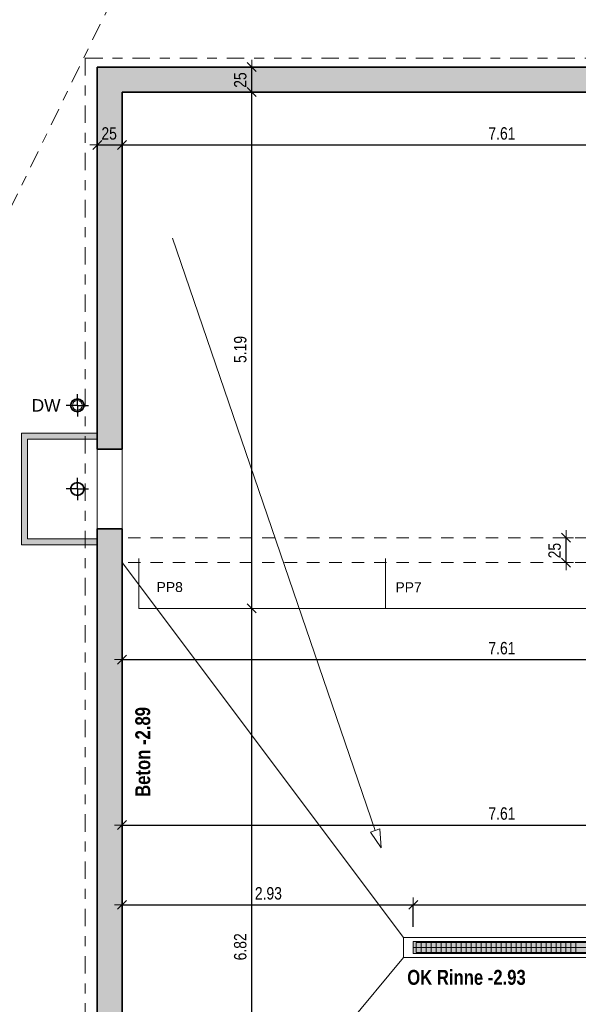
# Model space of a CAD drawing. Header units: metres. Extents: x -75 to 65, y -68 to 92.
# Tile 7 of 32: x 1 to 7, y 2 to 12. Entities that reach past the tile are written whole.
import ezdxf

# ---------------------------------------------------------------- set-up
doc = ezdxf.new("R2010")
doc.units = ezdxf.units.M
doc.header["$PDMODE"] = 65
for name, pattern in [('AUSGEZOGEN', [0]), ('STRICHLINIE_S4', [0.275, 0.175, -0.05, 0, -0.05]), ('VERDECKT2_S2', [0.165, 0.125, -0.04])]:
    doc.linetypes.add(name, pattern=pattern)
for name, color, linetype in [('XR$1$010 Aussenwände', 7, 'AUSGEZOGEN'), ('XR$1$010 Aussenwände Bauteilschraffuren', 7, 'AUSGEZOGEN'), ('XR$1$010 Fenster', 7, 'AUSGEZOGEN'), ('XR$1$015 Innenwände', 7, 'AUSGEZOGEN'), ('XR$1$035 Decken', 7, 'AUSGEZOGEN'), ('XR$1$060 Möbel Einbau', 7, 'AUSGEZOGEN'), ('XR$1$065 Möbel Einrichtung', 7, 'AUSGEZOGEN'), ('XR$1$065 Möbel Einrichtung Bauteilschraffuren', 7, 'AUSGEZOGEN'), ('XR$1$080 Raumdefinitionen Kontur', 7, 'AUSGEZOGEN'), ('XR$1$Betonwände 1_50', 7, 'AUSGEZOGEN'), ('XR$2$160 Beschriftungen 50', 7, 'AUSGEZOGEN')]:
    doc.layers.add(name, color=color, linetype=linetype)
doc.layers.add('XR$1$STANDARD_1', color=7, linetype='AUSGEZOGEN', lineweight=25)
doc.layers.add('XR$2$STANDARD_1', color=7, linetype='AUSGEZOGEN', lineweight=25)
doc.styles.add('ARIAL', font='ARIAL.TTF')
doc.dimstyles.new('DIMSTYLE_3', dxfattribs={"dimtxt": 0.125, "dimasz": 0.15, "dimexe": 0, "dimexo": 0, "dimgap": 0.0625, "dimtad": 2, "dimrnd": 0.005, "dimzin": 4, "dimdsep": 46, "dimtxsty": 'ARIAL', "dimblk1": 'ALL_ML_STRICH', "dimblk2": 'ALL_ML_STRICH', "dimsah": 1, "dimcen": 0, "dimclrd": 7, "dimclre": 7, "dimclrt": 7, "dimadec": 0, "dimazin": 0, "dimtfac": 1, "dimtdec": 0, "dimtix": 1, "dimtmove": 2, "dimatfit": 3, "dimfxl": 0, "dimtzin": 0, "dimlwd": 0, "dimlwe": 18, "dimarcsym": 0})
doc.dimstyles.new('DIMSTYLE_7', dxfattribs={"dimtxt": 0.125, "dimasz": 0.15, "dimexe": 0, "dimexo": 0, "dimgap": 0.0625, "dimtad": 2, "dimdec": 1, "dimlfac": 100, "dimrnd": 0.5, "dimzin": 4, "dimdsep": 46, "dimtxsty": 'ARIAL', "dimblk1": 'ALL_ML_STRICH', "dimblk2": 'ALL_ML_STRICH', "dimsah": 1, "dimcen": 0, "dimclrd": 7, "dimclre": 7, "dimclrt": 7, "dimadec": 0, "dimazin": 0, "dimtfac": 1, "dimtdec": 0, "dimtix": 1, "dimtmove": 2, "dimatfit": 3, "dimfxl": 0, "dimtvp": 1.2, "dimtzin": 0, "dimlwd": 0, "dimlwe": 18, "dimarcsym": 0})
pattern_1 = [(0, (0.1125, 0.1125), (0.05625, 0.05625), [0.05625, -0.05625]), (90, (0.1125, 0.1125), (-0.05625, 0.05625), [0.05625, -0.05625])]

# ---------------------------------------------------------------- blocks, each defined once
blk = doc.blocks.new('COMPLEXOBJECT_0')
at = {"layer": 'XR$1$010 Aussenwände', "color": 7, "linetype": 'AUSGEZOGEN', "lineweight": 35, "transparency": 33554687}
for start, end in [(90, 270), (270, 90)]:
    blk.add_arc((1.9918, 6.4135), 0.00005, start, end, dxfattribs=at)
blk = doc.blocks.new('COMPLEXOBJECT_1')
at = {"layer": 'XR$1$010 Aussenwände', "color": 7, "linetype": 'AUSGEZOGEN', "lineweight": 35, "transparency": 33554687}
for start, end in [(90, 270), (270, 90)]:
    blk.add_arc((1.9918, 7.2135), 0.00005, start, end, dxfattribs=at)
blk = doc.blocks.new('COMPLEXOBJECT_2')
at = {"layer": 'XR$1$010 Fenster', "color": 7, "linetype": 'AUSGEZOGEN', "lineweight": 13, "transparency": 33554687}
for start, end in [(90, 270), (270, 90)]:
    blk.add_arc((1.9918, 7.2135), 0.00005, start, end, dxfattribs=at)
blk = doc.blocks.new('COMPLEXOBJECT_3')
at = {"layer": 'XR$1$010 Fenster', "color": 7, "linetype": 'AUSGEZOGEN', "lineweight": 13, "transparency": 33554687}
for start, end in [(90, 270), (270, 90)]:
    blk.add_arc((1.9918, 6.4135), 0.00005, start, end, dxfattribs=at)
blk = doc.blocks.new('COMPLEXOBJECT_12')
at = {"layer": 'XR$1$065 Möbel Einrichtung', "color": 7, "linetype": 'AUSGEZOGEN', "lineweight": 13, "transparency": 33554687}
for start, end in [(90, 270), (270, 90)]:
    blk.add_arc((1.7922, 7.6539), 0.05, start, end, dxfattribs=at)
blk = doc.blocks.new('ALL_ML_STRICH')
at = {"color": 0, "linetype": 'ByBlock', "lineweight": -2}
for p, q in [((-1, 0), (0.5, 0)), ((-0.3, -0.3), (0.3, 0.3)), ((0, -0.5), (0, 0.5))]:
    blk.add_line(p, q, dxfattribs=at)
blk = doc.blocks.new('*D70')
at = {"layer": 'DEFPOINTS', "color": 7, "linetype": 'AUSGEZOGEN', "lineweight": 18, "transparency": 33554687}
for p in [(3.5459, 5.6135), (3.5109, -1.2065), (3.5459, -1.2065)]:
    blk.add_point(p, dxfattribs=at)
at = {"layer": 'XR$2$STANDARD_1', "color": 7, "linetype": 'AUSGEZOGEN', "lineweight": -2, "transparency": 33554687}
for p, q in [((3.5459, 5.6135), (3.5459, 5.6135)), ((3.5459, -1.2065), (3.5459, 5.6135)), ((3.0159, -1.2065), (3.5459, -1.2065))]:
    blk.add_line(p, q, dxfattribs=at)
at = {"layer": 'XR$2$STANDARD_1', "color": 7, "linetype": 'AUSGEZOGEN', "lineweight": 18, "transparency": 33554687, "xscale": 0.15, "yscale": 0.15, "zscale": 0.15}
for p, rotation in [((3.5459, 5.6135), 90), ((3.5459, -1.2065), 270)]:
    blk.add_blockref('ALL_ML_STRICH', p, dxfattribs=dict(at, rotation=rotation))
at = {"layer": 'XR$2$STANDARD_1', "color": 7, "linetype": 'AUSGEZOGEN', "lineweight": 18, "transparency": 33554687, "insert": (3.4313, 2.2112), "char_height": 0.125, "width": 0.4, "attachment_point": 5, "rotation": 90, "style": 'ARIAL'}
blk.add_mtext('\\W0.80;\\A1;{\\A1;{6.82\\H0.082500;\\S^ ;}}', dxfattribs=at)
blk = doc.blocks.new('*D71')
at = {"layer": 'DEFPOINTS', "color": 7, "linetype": 'AUSGEZOGEN', "lineweight": 18, "transparency": 33554687}
for p in [(3.5809, 10.8035), (3.5459, 5.6135), (3.5459, 5.6135)]:
    blk.add_point(p, dxfattribs=at)
at = {"layer": 'XR$2$STANDARD_1', "color": 7, "linetype": 'AUSGEZOGEN', "lineweight": -2, "transparency": 33554687}
for p, q in [((3.5459, 10.8035), (3.5459, 10.8035)), ((3.5459, 5.6135), (3.5459, 10.8035)), ((3.5459, 5.6135), (3.5459, 5.6135))]:
    blk.add_line(p, q, dxfattribs=at)
at = {"layer": 'XR$2$STANDARD_1', "color": 7, "linetype": 'AUSGEZOGEN', "lineweight": 18, "transparency": 33554687, "xscale": 0.15, "yscale": 0.15, "zscale": 0.15}
for p, rotation in [((3.5459, 10.8035), 90), ((3.5459, 5.6135), 270)]:
    blk.add_blockref('ALL_ML_STRICH', p, dxfattribs=dict(at, rotation=rotation))
at = {"layer": 'XR$2$STANDARD_1', "color": 7, "linetype": 'AUSGEZOGEN', "lineweight": 18, "transparency": 33554687, "insert": (3.4313, 8.2156), "char_height": 0.125, "width": 0.4, "attachment_point": 5, "rotation": 90, "style": 'ARIAL'}
blk.add_mtext('\\W0.80;\\A1;{\\A1;{5.19\\H0.082500;\\S^ ;}}', dxfattribs=at)
blk = doc.blocks.new('*D72')
at = {"layer": 'DEFPOINTS', "color": 7, "linetype": 'AUSGEZOGEN', "lineweight": 18, "transparency": 33554687}
for p in [(3.5459, 11.0535), (3.5459, 10.8035), (3.5809, 10.8035)]:
    blk.add_point(p, dxfattribs=at)
at = {"layer": 'XR$2$STANDARD_1', "color": 7, "linetype": 'AUSGEZOGEN', "lineweight": -2, "transparency": 33554687}
for p, q in [((3.5459, 11.0535), (3.5459, 11.0535)), ((3.5459, 10.8035), (3.5459, 11.0535)), ((3.5459, 10.8035), (3.5459, 10.8035))]:
    blk.add_line(p, q, dxfattribs=at)
at = {"layer": 'XR$2$STANDARD_1', "color": 7, "linetype": 'AUSGEZOGEN', "lineweight": 18, "transparency": 33554687, "xscale": 0.15, "yscale": 0.15, "zscale": 0.15}
for p, rotation in [((3.5459, 11.0535), 90), ((3.5459, 10.8035), 270)]:
    blk.add_blockref('ALL_ML_STRICH', p, dxfattribs=dict(at, rotation=rotation))
at = {"layer": 'XR$2$STANDARD_1', "color": 7, "linetype": 'AUSGEZOGEN', "lineweight": 18, "transparency": 33554687, "insert": (3.4313, 10.9236), "char_height": 0.125, "width": 0.4, "attachment_point": 5, "rotation": 90, "style": 'ARIAL'}
blk.add_mtext('\\W0.80;\\A1;{\\A1;{25\\H0.082500;\\S^ ;}}', dxfattribs=at)
blk = doc.blocks.new('*D105')
at = {"layer": 'DEFPOINTS', "color": 7, "linetype": 'AUSGEZOGEN', "lineweight": 18, "transparency": 33554687}
for p in [(1.9918, 10.6189), (2.2418, 10.6694), (1.9918, 10.2717)]:
    blk.add_point(p, dxfattribs=at)
at = {"layer": 'XR$2$STANDARD_1', "color": 7, "linetype": 'AUSGEZOGEN', "lineweight": -2, "transparency": 33554687}
for p, q in [((1.9918, 10.2717), (1.9918, 10.2717)), ((1.9918, 10.2717), (2.2418, 10.2717)), ((2.2418, 10.2717), (2.2418, 10.2717))]:
    blk.add_line(p, q, dxfattribs=at)
at = {"layer": 'XR$2$STANDARD_1', "color": 7, "linetype": 'AUSGEZOGEN', "lineweight": 18, "transparency": 33554687, "xscale": 0.15, "yscale": 0.15, "zscale": 0.15, "rotation": 180}
blk.add_blockref('ALL_ML_STRICH', (1.9918, 10.2717), dxfattribs=at)
at = {"layer": 'XR$2$STANDARD_1', "color": 7, "linetype": 'AUSGEZOGEN', "lineweight": 18, "transparency": 33554687, "xscale": 0.15, "yscale": 0.15, "zscale": 0.15}
blk.add_blockref('ALL_ML_STRICH', (2.2418, 10.2717), dxfattribs=at)
at = {"layer": 'XR$2$STANDARD_1', "color": 7, "linetype": 'AUSGEZOGEN', "lineweight": 18, "transparency": 33554687, "insert": (2.1119, 10.3863), "char_height": 0.125, "width": 0.4, "attachment_point": 5, "style": 'ARIAL'}
blk.add_mtext('\\W0.80;\\A1;{\\A1;{25\\H0.082500;\\S^ ;}}', dxfattribs=at)
blk = doc.blocks.new('*D106')
at = {"layer": 'DEFPOINTS', "color": 7, "linetype": 'AUSGEZOGEN', "lineweight": 18, "transparency": 33554687}
for p in [(2.2418, 10.6694), (2.2418, 10.2717), (9.8518, 10.2238)]:
    blk.add_point(p, dxfattribs=at)
at = {"layer": 'XR$2$STANDARD_1', "color": 7, "linetype": 'AUSGEZOGEN', "lineweight": -2, "transparency": 33554687}
for p, q in [((2.2418, 10.2717), (2.2418, 10.2717)), ((2.2418, 10.2717), (9.8518, 10.2717)), ((9.8518, 10.2717), (9.8518, 10.2717))]:
    blk.add_line(p, q, dxfattribs=at)
at = {"layer": 'XR$2$STANDARD_1', "color": 7, "linetype": 'AUSGEZOGEN', "lineweight": 18, "transparency": 33554687, "xscale": 0.15, "yscale": 0.15, "zscale": 0.15, "rotation": 180}
blk.add_blockref('ALL_ML_STRICH', (2.2418, 10.2717), dxfattribs=at)
at = {"layer": 'XR$2$STANDARD_1', "color": 7, "linetype": 'AUSGEZOGEN', "lineweight": 18, "transparency": 33554687, "xscale": 0.15, "yscale": 0.15, "zscale": 0.15}
blk.add_blockref('ALL_ML_STRICH', (9.8518, 10.2717), dxfattribs=at)
at = {"layer": 'XR$2$STANDARD_1', "color": 7, "linetype": 'AUSGEZOGEN', "lineweight": 18, "transparency": 33554687, "insert": (6.0636, 10.3863), "char_height": 0.125, "width": 0.4, "attachment_point": 5, "style": 'ARIAL'}
blk.add_mtext('\\W0.80;\\A1;{\\A1;{7.61\\H0.082500;\\S^ ;}}', dxfattribs=at)
blk = doc.blocks.new('*D119')
at = {"layer": 'DEFPOINTS', "color": 7, "linetype": 'AUSGEZOGEN', "lineweight": 18, "transparency": 33554687}
for p in [(9.8518, 4.0962), (2.2418, 3.4356), (2.2418, 3.4356)]:
    blk.add_point(p, dxfattribs=at)
at = {"layer": 'XR$2$STANDARD_1', "color": 7, "linetype": 'AUSGEZOGEN', "lineweight": -2, "transparency": 33554687}
for p, q in [((9.8518, 5.2735), (9.8518, 3.4356)), ((2.2418, 3.4356), (2.2418, 3.4356)), ((2.2418, 3.4356), (9.8518, 3.4356))]:
    blk.add_line(p, q, dxfattribs=at)
at = {"layer": 'XR$2$STANDARD_1', "color": 7, "linetype": 'AUSGEZOGEN', "lineweight": 18, "transparency": 33554687, "xscale": 0.15, "yscale": 0.15, "zscale": 0.15, "rotation": 180}
blk.add_blockref('ALL_ML_STRICH', (2.2418, 3.4356), dxfattribs=at)
at = {"layer": 'XR$2$STANDARD_1', "color": 7, "linetype": 'AUSGEZOGEN', "lineweight": 18, "transparency": 33554687, "xscale": 0.15, "yscale": 0.15, "zscale": 0.15}
blk.add_blockref('ALL_ML_STRICH', (9.8518, 3.4356), dxfattribs=at)
at = {"layer": 'XR$2$STANDARD_1', "color": 7, "linetype": 'AUSGEZOGEN', "lineweight": 18, "transparency": 33554687, "insert": (6.0636, 3.5502), "char_height": 0.125, "width": 0.4, "attachment_point": 5, "style": 'ARIAL'}
blk.add_mtext('\\W0.80;\\A1;{\\A1;{7.61\\H0.082500;\\S^ ;}}', dxfattribs=at)
blk = doc.blocks.new('*D124')
at = {"layer": 'DEFPOINTS', "color": 7, "linetype": 'AUSGEZOGEN', "lineweight": 18, "transparency": 33554687}
for p in [(5.1718, 2.8488), (2.2418, 2.7159), (2.2418, 2.6334)]:
    blk.add_point(p, dxfattribs=at)
at = {"layer": 'XR$2$STANDARD_1', "color": 7, "linetype": 'AUSGEZOGEN', "lineweight": -2, "transparency": 33554687}
for p, q in [((2.2418, 2.6334), (2.2418, 2.6334)), ((2.2418, 2.6334), (5.1718, 2.6334)), ((5.1718, 2.4134), (5.1718, 2.6334))]:
    blk.add_line(p, q, dxfattribs=at)
at = {"layer": 'XR$2$STANDARD_1', "color": 7, "linetype": 'AUSGEZOGEN', "lineweight": 18, "transparency": 33554687, "xscale": 0.15, "yscale": 0.15, "zscale": 0.15, "rotation": 180}
blk.add_blockref('ALL_ML_STRICH', (2.2418, 2.6334), dxfattribs=at)
at = {"layer": 'XR$2$STANDARD_1', "color": 7, "linetype": 'AUSGEZOGEN', "lineweight": 18, "transparency": 33554687, "xscale": 0.15, "yscale": 0.15, "zscale": 0.15}
blk.add_blockref('ALL_ML_STRICH', (5.1718, 2.6334), dxfattribs=at)
at = {"layer": 'XR$2$STANDARD_1', "color": 7, "linetype": 'AUSGEZOGEN', "lineweight": 18, "transparency": 33554687, "insert": (3.714, 2.7481), "char_height": 0.125, "width": 0.4, "attachment_point": 5, "style": 'ARIAL'}
blk.add_mtext('\\W0.80;\\A1;{\\A1;{2.93\\H0.082500;\\S^ ;}}', dxfattribs=at)
blk = doc.blocks.new('*D125')
at = {"layer": 'DEFPOINTS', "color": 7, "linetype": 'AUSGEZOGEN', "lineweight": 18, "transparency": 33554687}
for p in [(5.1718, 2.8488), (15.1718, 2.8488), (5.1718, 2.6334)]:
    blk.add_point(p, dxfattribs=at)
at = {"layer": 'XR$2$STANDARD_1', "color": 7, "linetype": 'AUSGEZOGEN', "lineweight": -2, "transparency": 33554687}
for p, q in [((5.1718, 2.4134), (5.1718, 2.6334)), ((5.1718, 2.6334), (15.1718, 2.6334)), ((15.1718, 2.4134), (15.1718, 2.6334))]:
    blk.add_line(p, q, dxfattribs=at)
at = {"layer": 'XR$2$STANDARD_1', "color": 7, "linetype": 'AUSGEZOGEN', "lineweight": 18, "transparency": 33554687, "xscale": 0.15, "yscale": 0.15, "zscale": 0.15, "rotation": 180}
blk.add_blockref('ALL_ML_STRICH', (5.1718, 2.6334), dxfattribs=at)
at = {"layer": 'XR$2$STANDARD_1', "color": 7, "linetype": 'AUSGEZOGEN', "lineweight": 18, "transparency": 33554687, "xscale": 0.15, "yscale": 0.15, "zscale": 0.15}
blk.add_blockref('ALL_ML_STRICH', (15.1718, 2.6334), dxfattribs=at)
at = {"layer": 'XR$2$STANDARD_1', "color": 7, "linetype": 'AUSGEZOGEN', "lineweight": 18, "transparency": 33554687, "insert": (10.1753, 2.748), "char_height": 0.125, "width": 0.5, "attachment_point": 5, "style": 'ARIAL'}
blk.add_mtext('\\W0.80;\\A1;{\\A1;{10.00\\H0.082500;\\S^ ;}}', dxfattribs=at)
blk = doc.blocks.new('*D137')
at = {"layer": 'DEFPOINTS', "color": 7, "linetype": 'AUSGEZOGEN', "lineweight": 18, "transparency": 33554687}
for p in [(2.2418, 5.1681), (9.8518, 5.2385), (2.2418, 5.0979)]:
    blk.add_point(p, dxfattribs=at)
at = {"layer": 'XR$2$STANDARD_1', "color": 7, "linetype": 'AUSGEZOGEN', "lineweight": -2, "transparency": 33554687}
for p, q in [((2.2418, 5.0979), (2.2418, 5.0979)), ((2.2418, 5.0979), (9.8518, 5.0979)), ((9.8518, 5.0979), (9.8518, 5.0979))]:
    blk.add_line(p, q, dxfattribs=at)
at = {"layer": 'XR$2$STANDARD_1', "color": 7, "linetype": 'AUSGEZOGEN', "lineweight": 18, "transparency": 33554687, "xscale": 0.15, "yscale": 0.15, "zscale": 0.15, "rotation": 180}
blk.add_blockref('ALL_ML_STRICH', (2.2418, 5.0979), dxfattribs=at)
at = {"layer": 'XR$2$STANDARD_1', "color": 7, "linetype": 'AUSGEZOGEN', "lineweight": 18, "transparency": 33554687, "xscale": 0.15, "yscale": 0.15, "zscale": 0.15}
blk.add_blockref('ALL_ML_STRICH', (9.8518, 5.0979), dxfattribs=at)
at = {"layer": 'XR$2$STANDARD_1', "color": 7, "linetype": 'AUSGEZOGEN', "lineweight": 18, "transparency": 33554687, "insert": (6.0636, 5.2125), "char_height": 0.125, "width": 0.4, "attachment_point": 5, "style": 'ARIAL'}
blk.add_mtext('\\W0.80;\\A1;{\\A1;{7.61\\H0.082500;\\S^ ;}}', dxfattribs=at)
blk = doc.blocks.new('*D171')
at = {"layer": 'DEFPOINTS', "color": 7, "linetype": 'AUSGEZOGEN', "lineweight": 18, "transparency": 33554687}
for p in [(6.7179, 6.3235), (6.6785, 6.0735), (6.708, 6.0735)]:
    blk.add_point(p, dxfattribs=at)
at = {"layer": 'XR$2$STANDARD_1', "color": 7, "linetype": 'AUSGEZOGEN', "lineweight": -2, "transparency": 33554687}
for p, q in [((6.708, 6.3235), (6.708, 6.3235)), ((6.708, 6.0735), (6.708, 6.3235)), ((6.708, 6.0735), (6.708, 6.0735))]:
    blk.add_line(p, q, dxfattribs=at)
at = {"layer": 'XR$2$STANDARD_1', "color": 7, "linetype": 'AUSGEZOGEN', "lineweight": 18, "transparency": 33554687, "xscale": 0.15, "yscale": 0.15, "zscale": 0.15}
for p, rotation in [((6.708, 6.3235), 90), ((6.708, 6.0735), 270)]:
    blk.add_blockref('ALL_ML_STRICH', p, dxfattribs=dict(at, rotation=rotation))
at = {"layer": 'XR$2$STANDARD_1', "color": 7, "linetype": 'AUSGEZOGEN', "lineweight": 18, "transparency": 33554687, "insert": (6.5934, 6.1936), "char_height": 0.125, "width": 0.4, "attachment_point": 5, "rotation": 90, "style": 'ARIAL'}
blk.add_mtext('\\W0.80;\\A1;{\\A1;{25\\H0.082500;\\S^ ;}}', dxfattribs=at)
blk = doc.blocks.new('*D193')
at = {"layer": 'DEFPOINTS', "color": 7, "linetype": 'AUSGEZOGEN', "lineweight": 18, "transparency": 33554687}
for p in [(-2.934, 2.2042), (-0.7019, -1.2951), (18.3518, -1.2951)]:
    blk.add_point(p, dxfattribs=at)
at = {"layer": 'XR$2$STANDARD_1', "color": 7, "linetype": 'AUSGEZOGEN', "lineweight": -2, "transparency": 33554687}
for p, q in [((-0.0753, 2.2042), (-0.7019, 2.2042)), ((-0.7019, -1.2951), (-0.7019, 2.2042)), ((-0.0753, -1.2951), (-0.7019, -1.2951))]:
    blk.add_line(p, q, dxfattribs=at)
at = {"layer": 'XR$2$STANDARD_1', "color": 7, "linetype": 'AUSGEZOGEN', "lineweight": 18, "transparency": 33554687, "xscale": 0.15, "yscale": 0.15, "zscale": 0.15}
for p, rotation in [((-0.7019, 2.2042), 90), ((-0.7019, -1.2951), 270)]:
    blk.add_blockref('ALL_ML_STRICH', p, dxfattribs=dict(at, rotation=rotation))
at = {"layer": 'XR$2$STANDARD_1', "color": 7, "linetype": 'AUSGEZOGEN', "lineweight": 18, "transparency": 33554687, "insert": (-0.8166, 0.462), "char_height": 0.125, "width": 0.4, "attachment_point": 5, "rotation": 90, "style": 'ARIAL'}
blk.add_mtext('\\W0.80;\\A1;{\\A1;{3.50\\H0.082500;\\S^ ;}}', dxfattribs=at)
blk = doc.blocks.new('*D194')
at = {"layer": 'DEFPOINTS', "color": 7, "linetype": 'AUSGEZOGEN', "lineweight": 18, "transparency": 33554687}
for p in [(1.9918, 6.0735), (-2.934, 2.2042), (-0.7019, 2.2042)]:
    blk.add_point(p, dxfattribs=at)
at = {"layer": 'XR$2$STANDARD_1', "color": 7, "linetype": 'AUSGEZOGEN', "lineweight": -2, "transparency": 33554687}
for p, q in [((-0.0753, 6.0735), (-0.7019, 6.0735)), ((-0.7019, 2.2042), (-0.7019, 6.0735)), ((-0.0753, 2.2042), (-0.7019, 2.2042))]:
    blk.add_line(p, q, dxfattribs=at)
at = {"layer": 'XR$2$STANDARD_1', "color": 7, "linetype": 'AUSGEZOGEN', "lineweight": 18, "transparency": 33554687, "xscale": 0.15, "yscale": 0.15, "zscale": 0.15}
for p, rotation in [((-0.7019, 6.0735), 90), ((-0.7019, 2.2042), 270)]:
    blk.add_blockref('ALL_ML_STRICH', p, dxfattribs=dict(at, rotation=rotation))
at = {"layer": 'XR$2$STANDARD_1', "color": 7, "linetype": 'AUSGEZOGEN', "lineweight": 18, "transparency": 33554687, "insert": (-0.8166, 4.1461), "char_height": 0.125, "width": 0.4, "attachment_point": 5, "rotation": 90, "style": 'ARIAL'}
blk.add_mtext('\\W0.80;\\A1;{\\A1;{3.87\\H0.082500;\\S^ ;}}', dxfattribs=at)
blk = doc.blocks.new('*D195')
at = {"layer": 'DEFPOINTS', "color": 7, "linetype": 'AUSGEZOGEN', "lineweight": 18, "transparency": 33554687}
for p in [(-2.7171, 11.0535), (-0.7019, 6.0735), (1.9918, 6.0735)]:
    blk.add_point(p, dxfattribs=at)
at = {"layer": 'XR$2$STANDARD_1', "color": 7, "linetype": 'AUSGEZOGEN', "lineweight": -2, "transparency": 33554687}
for p, q in [((-0.7019, 11.0535), (-0.7019, 11.0535)), ((-0.7019, 6.0735), (-0.7019, 11.0535)), ((-0.0753, 6.0735), (-0.7019, 6.0735))]:
    blk.add_line(p, q, dxfattribs=at)
at = {"layer": 'XR$2$STANDARD_1', "color": 7, "linetype": 'AUSGEZOGEN', "lineweight": 18, "transparency": 33554687, "xscale": 0.15, "yscale": 0.15, "zscale": 0.15}
for p, rotation in [((-0.7019, 11.0535), 90), ((-0.7019, 6.0735), 270)]:
    blk.add_blockref('ALL_ML_STRICH', p, dxfattribs=dict(at, rotation=rotation))
at = {"layer": 'XR$2$STANDARD_1', "color": 7, "linetype": 'AUSGEZOGEN', "lineweight": 18, "transparency": 33554687, "insert": (-0.8165, 8.5706), "char_height": 0.125, "width": 0.4, "attachment_point": 5, "rotation": 90, "style": 'ARIAL'}
blk.add_mtext('\\W0.80;\\A1;{\\A1;{4.98\\H0.082500;\\S^ ;}}', dxfattribs=at)

msp = doc.modelspace()

# ---------------------------------------------------------------- hatches: boundary and pattern name
at = {"layer": 'XR$1$010 Aussenwände Bauteilschraffuren', "linetype": 'AUSGEZOGEN', "lineweight": 13, "transparency": 33554687}
h = msp.add_hatch(dxfattribs=at)
h.set_pattern_fill('MUSTER', scale=0.05625, style=0, pattern_type=2)
h.set_pattern_definition(pattern_1)
h.paths.add_polyline_path([(10.0518, 10.8257), (10.0713, 10.8035), (14.8323, 10.8035), (14.8518, 10.8257), (14.8518, 7.4235), (15.0518, 7.4235), (15.0518, 10.8035), (15.9518, 10.8035), (15.9518, 11.0535), (15.0518, 11.0535), (15.0518, 11.0535), (1.9918, 11.0535), (1.9918, 7.2135), (2.2418, 7.2135), (2.2418, 10.8035), (9.8518, 10.8035), (9.8518, 6.0735), (11.7518, 6.0735), (11.7518, 6.2735), (10.0518, 6.2735)], flags=0)
h = msp.add_hatch(dxfattribs=at)
h.set_pattern_fill('MUSTER', scale=0.05625, style=0, pattern_type=2)
h.set_pattern_definition(pattern_1)
h.paths.add_polyline_path([(1.9918, -2.6065), (2.2418, -2.6065), (2.2418, 6.4135), (1.9918, 6.4135)], flags=0)
h = msp.add_hatch(dxfattribs=at)
h.set_pattern_fill('MUSTER', scale=0.05625, style=0, pattern_type=2)
h.set_pattern_definition(pattern_1)
h.paths.add_polyline_path([(2.2418, 6.0749), (1.9918, 5.8649)], flags=0)
h = msp.add_hatch(dxfattribs=at)
h.set_pattern_fill('MUSTER', scale=0.05625, style=0, pattern_type=2)
h.set_pattern_definition(pattern_1)
h.paths.add_polyline_path([(1.9918, 5.8649), (2.2418, 6.0749)], flags=0)
at = {"layer": 'XR$1$060 Möbel Einbau', "linetype": 'AUSGEZOGEN', "lineweight": 13, "transparency": 33554687}
msp.add_hatch(color=7, dxfattribs=at).paths.add_polyline_path([(5.1718, 2.2642), (5.1718, 2.1442), (15.1718, 2.1442), (15.1718, 2.2642)])
at = {"layer": 'XR$1$065 Möbel Einrichtung Bauteilschraffuren', "linetype": 'AUSGEZOGEN', "lineweight": 13, "true_color": 0xbebebe, "transparency": 33554687}
msp.add_hatch(color=9, dxfattribs=at).paths.add_polyline_path([(1.9918, 6.3135), (1.2918, 6.3135), (1.2918, 7.3135), (1.9918, 7.3135), (1.9918, 7.3735), (1.2318, 7.3735), (1.2318, 6.2535), (1.9918, 6.2535)])

# ---------------------------------------------------------------- linework, layer by layer
at = {"layer": 'XR$1$010 Aussenwände', "color": 7, "linetype": 'AUSGEZOGEN', "lineweight": 35, "transparency": 33554687}
for p, q in [((1.9918, 11.0535), (2.2418, 11.0535)), ((1.9918, 11.0535), (1.9918, 7.2135)), ((9.8518, 11.0535), (2.2418, 11.0535)), ((2.2418, 7.2135), (2.2418, 10.8035)), ((2.2418, 10.8035), (9.8518, 10.8035)), ((1.9918, 7.2135), (2.2418, 7.2135)), ((1.9918, 6.4135), (1.9918, 5.8649)), ((1.9918, 6.4135), (2.2418, 6.4135)), ((2.2418, 6.0749), (2.2418, 6.4135))]:
    msp.add_line(p, q, dxfattribs=at)
at = {"layer": 'XR$1$010 Fenster', "color": 7, "linetype": 'AUSGEZOGEN', "lineweight": 13, "transparency": 33554687}
for p, q in [((1.9918, 7.2135), (2.2418, 7.2135)), ((1.9918, 7.2135), (1.9918, 6.4135)), ((2.2418, 7.2135), (2.2418, 6.4135)), ((1.9918, 6.4135), (2.2418, 6.4135))]:
    msp.add_line(p, q, dxfattribs=at)
at = {"layer": 'XR$1$015 Innenwände', "color": 7, "linetype": 'STRICHLINIE_S4', "lineweight": 13, "transparency": 33554687}
msp.add_line((1.8718, 11.1435), (9.7568, 11.1435), dxfattribs=at)
at = {"layer": 'XR$1$015 Innenwände', "color": 7, "linetype": 'AUSGEZOGEN', "lineweight": 13, "transparency": 33554687}
for p, q in [((2.7491, 9.3343), (4.789, 3.3813)), ((4.7417, 3.3651), (4.8363, 3.3975)), ((4.8495, 3.2048), (4.7417, 3.3651)), ((4.8495, 3.2048), (4.8363, 3.3975))]:
    msp.add_line(p, q, dxfattribs=at)
at = {"layer": 'XR$1$035 Decken', "color": 7, "linetype": 'AUSGEZOGEN', "lineweight": 18, "transparency": 33554687}
for p, q in [((22.9418, 11.0535), (1.9918, 11.0535)), ((1.9918, 11.0535), (1.9918, 5.8635))]:
    msp.add_line(p, q, dxfattribs=at)
at = {"layer": 'XR$1$060 Möbel Einbau', "color": 172, "linetype": 'AUSGEZOGEN', "lineweight": 25, "transparency": 33554687}
for p, q in [((1.7922, 7.6539), (1.7922, 7.7664)), ((1.7922, 7.6539), (1.6797, 7.6539)), ((1.7922, 7.6539), (1.7922, 7.5414)), ((1.7922, 7.6539), (1.9047, 7.6539)), ((1.7922, 6.8135), (1.7922, 6.926)), ((1.7922, 6.8135), (1.6797, 6.8135)), ((1.7922, 6.8135), (1.7922, 6.701)), ((1.7922, 6.8135), (1.9047, 6.8135))]:
    msp.add_line(p, q, dxfattribs=at)
at = {"layer": 'XR$1$060 Möbel Einbau', "color": 251, "linetype": 'AUSGEZOGEN', "lineweight": 18, "transparency": 33554687}
for p, q in [((2.4118, 5.6135), (2.4118, 6.1135)), ((4.8918, 5.6135), (4.8918, 6.1135)), ((2.4118, 5.6135), (9.8518, 5.6135))]:
    msp.add_line(p, q, dxfattribs=at)
at = {"layer": 'XR$1$060 Möbel Einbau', "color": 14, "linetype": 'AUSGEZOGEN', "lineweight": 13, "transparency": 33554687}
for p, q in [((5.1718, 2.2642), (15.1718, 2.2642)), ((5.1718, 2.2642), (5.1718, 2.1442)), ((5.1718, 2.2042), (15.1718, 2.2042)), ((5.2018, 2.2542), (15.1418, 2.2542)), ((5.2018, 2.2542), (5.2018, 2.1542)), ((5.2018, 2.2542), (5.2018, 2.1542)), ((5.252, 2.2542), (5.252, 2.1542)), ((5.3022, 2.2542), (5.3022, 2.1542)), ((5.3524, 2.2542), (5.3524, 2.1542)), ((5.4026, 2.2542), (5.4026, 2.1542)), ((5.4528, 2.2542), (5.4528, 2.1542)), ((5.503, 2.2542), (5.503, 2.1542)), ((5.5532, 2.2542), (5.5532, 2.1542)), ((5.6034, 2.2542), (5.6034, 2.1542)), ((5.6536, 2.2542), (5.6536, 2.1542)), ((5.7038, 2.2542), (5.7038, 2.1542)), ((5.754, 2.2542), (5.754, 2.1542)), ((5.8042, 2.2542), (5.8042, 2.1542)), ((5.8544, 2.2542), (5.8544, 2.1542)), ((5.9046, 2.2542), (5.9046, 2.1542)), ((5.9548, 2.2542), (5.9548, 2.1542)), ((6.005, 2.2542), (6.005, 2.1542)), ((6.0552, 2.2542), (6.0552, 2.1542)), ((6.1054, 2.2542), (6.1054, 2.1542)), ((6.1556, 2.2542), (6.1556, 2.1542)), ((6.2058, 2.2542), (6.2058, 2.1542)), ((6.256, 2.2542), (6.256, 2.1542)), ((6.3062, 2.2542), (6.3062, 2.1542)), ((6.3564, 2.2542), (6.3564, 2.1542)), ((6.4066, 2.2542), (6.4066, 2.1542)), ((6.4568, 2.2542), (6.4568, 2.1542)), ((6.507, 2.2542), (6.507, 2.1542)), ((6.5572, 2.2542), (6.5572, 2.1542)), ((6.6074, 2.2542), (6.6074, 2.1542)), ((6.6576, 2.2542), (6.6576, 2.1542)), ((6.7078, 2.2542), (6.7078, 2.1542)), ((6.758, 2.2542), (6.758, 2.1542)), ((6.8082, 2.2542), (6.8082, 2.1542)), ((5.1718, 2.1442), (15.1718, 2.1442)), ((5.2018, 2.1542), (15.1418, 2.1542))]:
    msp.add_line(p, q, dxfattribs=at)
at = {"layer": 'XR$1$060 Möbel Einbau', "color": 172, "linetype": 'AUSGEZOGEN', "lineweight": 25, "transparency": 33554687}
for centre, radius in [((1.7922, 7.6539), 0.0675), ((1.7922, 7.6539), 0.0625), ((1.7922, 6.8135), 0.0675), ((1.7922, 6.8135), 0.0625)]:
    msp.add_circle(centre, radius, dxfattribs=at)
at = {"layer": 'XR$1$065 Möbel Einrichtung', "color": 7, "linetype": 'AUSGEZOGEN', "lineweight": 13, "transparency": 33554687}
for p, q in [((1.9918, 7.3735), (1.2318, 7.3735)), ((1.2318, 7.3735), (1.2318, 6.2535)), ((1.9918, 7.3135), (1.9918, 7.3735)), ((1.2918, 6.3135), (1.2918, 7.3135)), ((1.2918, 7.3135), (1.9918, 7.3135)), ((1.2318, 6.2535), (1.9918, 6.2535)), ((1.9918, 6.3135), (1.2918, 6.3135)), ((1.9918, 6.2535), (1.9918, 6.3135))]:
    msp.add_line(p, q, dxfattribs=at)
at = {"layer": 'XR$1$080 Raumdefinitionen Kontur', "color": 51, "linetype": 'AUSGEZOGEN', "lineweight": 13, "transparency": 33554687}
for p, q in [((9.8518, 10.8022), (2.2418, 10.8022)), ((2.2418, 10.8022), (2.2418, 6.0735))]:
    msp.add_line(p, q, dxfattribs=at)
at = {"layer": 'XR$1$Betonwände 1_50', "color": 7, "linetype": 'STRICHLINIE_S4', "lineweight": 13, "transparency": 33554687}
msp.add_line((1.8718, 11.1435), (1.8718, -6.7191), dxfattribs=at)
at = {"layer": 'XR$1$STANDARD_1', "color": 1, "linetype": 'STRICHLINIE_S4', "lineweight": 18, "transparency": 33554687}
msp.add_line((-2.645, 1.9405), (7.4972, 22.6785), dxfattribs=at)
at = {"layer": 'XR$1$STANDARD_1', "color": 7, "linetype": 'AUSGEZOGEN', "lineweight": 35, "transparency": 33554687}
for p, q in [((1.9918, -1.3001), (1.9918, 6.4135)), ((2.2418, 6.4135), (2.2418, -2.6064))]:
    msp.add_line(p, q, dxfattribs=at)
at = {"layer": 'XR$1$STANDARD_1', "color": 7, "linetype": 'VERDECKT2_S2', "lineweight": 13, "transparency": 33554687}
for p, q in [((9.8518, 6.3235), (2.2418, 6.3235)), ((9.8518, 6.0735), (2.2418, 6.0735))]:
    msp.add_line(p, q, dxfattribs=at)
at = {"layer": 'XR$1$STANDARD_1', "color": 7, "linetype": 'AUSGEZOGEN', "lineweight": 18, "transparency": 33554687}
for p, q in [((5.0718, 2.3042), (2.2418, 6.0735)), ((5.0718, 2.3042), (15.2718, 2.3042)), ((5.0718, 2.1042), (5.0718, 2.3042)), ((5.0718, 2.1042), (2.2418, -1.3001)), ((15.2718, 2.1042), (5.0718, 2.1042))]:
    msp.add_line(p, q, dxfattribs=at)

# ---------------------------------------------------------------- block references
at = {"layer": 'XR$1$010 Aussenwände', "color": 7, "linetype": 'AUSGEZOGEN', "lineweight": 35, "transparency": 33554687}
for name in ['COMPLEXOBJECT_1', 'COMPLEXOBJECT_0']:
    msp.add_blockref(name, (0, 0), dxfattribs=at)
at = {"layer": 'XR$1$010 Fenster', "color": 7, "linetype": 'AUSGEZOGEN', "lineweight": 13, "transparency": 33554687}
for name in ['COMPLEXOBJECT_2', 'COMPLEXOBJECT_3']:
    msp.add_blockref(name, (0, 0), dxfattribs=at)
at = {"layer": 'XR$1$065 Möbel Einrichtung', "color": 7, "linetype": 'AUSGEZOGEN', "lineweight": 13, "transparency": 33554687}
msp.add_blockref('COMPLEXOBJECT_12', (0, 0), dxfattribs=at)

# ---------------------------------------------------------------- texts
at = {"layer": 'XR$2$160 Beschriftungen 50', "color": 7, "linetype": 'AUSGEZOGEN', "transparency": 33554687, "attachment_point": 7, "style": 'ARIAL'}
for s, insert, char_height, width in [('\\W1.00;DW', (1.332, 7.5914), 0.125, 0.353962), ('\\W1.00;PP8', (2.5893, 5.7761), 0.1, 0.314943), ('\\W1.00;PP7', (4.9921, 5.776), 0.1, 0.314943)]:
    msp.add_mtext(s, dxfattribs=dict(at, insert=insert, char_height=char_height, width=width))
at = {"layer": 'XR$2$STANDARD_1', "color": 7, "linetype": 'AUSGEZOGEN', "lineweight": 13, "transparency": 33554687, "insert": (2.5271, 3.7184), "char_height": 0.15, "width": 0.968647, "attachment_point": 7, "rotation": 90, "style": 'ARIAL'}
msp.add_mtext('\\A1;{\\fArial|i0|b1;\\H0.150000;\\W0.800000;\\C7;Beton -2.89}\\P', dxfattribs=at)
at = {"layer": 'XR$2$STANDARD_1', "color": 7, "linetype": 'AUSGEZOGEN', "lineweight": 13, "transparency": 33554687, "insert": (5.1108, 1.827), "char_height": 0.15, "width": 1.255962, "attachment_point": 7, "style": 'ARIAL'}
msp.add_mtext('\\A1;{\\fArial|i0|b1;\\H0.150000;\\W0.800000;\\C7;OK Rinne -2.93}\\P', dxfattribs=at)

# ---------------------------------------------------------------- dimensions: what is measured, and where the dimension line sits
at = {"layer": 'XR$2$STANDARD_1', "color": 7, "linetype": 'AUSGEZOGEN', "lineweight": 18, "transparency": 33554687}
for base, p1, p2, dimstyle, picture, middle in [((-0.7019, 11.0535), (-0.0753, 6.0735), (-0.7019, 11.0535), 'DIMSTYLE_3', '*D195', (-0.8165, 8.5706)), ((3.5459, 11.0535), (3.5459, 10.8035), (3.5459, 11.0535), 'DIMSTYLE_7', '*D72', (3.4313, 10.9236)), ((3.5459, 10.8035), (3.5459, 5.6135), (3.5459, 10.8035), 'DIMSTYLE_3', '*D71', (3.4313, 8.2156)), ((6.708, 6.3235), (6.708, 6.0735), (6.708, 6.3235), 'DIMSTYLE_7', '*D171', (6.5934, 6.1936)), ((-0.7019, 6.0735), (-0.0753, 2.2042), (-0.0753, 6.0735), 'DIMSTYLE_3', '*D194', (-0.8166, 4.1461)), ((3.5459, 5.6135), (3.0159, -1.2065), (3.5459, 5.6135), 'DIMSTYLE_3', '*D70', (3.4313, 2.2112)), ((-0.7019, 2.2042), (-0.0753, -1.2951), (-0.0753, 2.2042), 'DIMSTYLE_3', '*D193', (-0.8166, 0.462))]:
    dim = msp.add_linear_dim(base=base, p1=p1, p2=p2, angle=90, dimstyle=dimstyle, override={"dimpost": '<>', "dimclrd": 7, "dimclre": 7, "dimclrt": 7, "dimlwd": 0, "dimlwe": 18}, dxfattribs=at)
    dim.commit()
    dim.dimension.update_dxf_attribs({"geometry": picture, "text_midpoint": middle, "dimtype": 160})
for base, p1, p2, dimstyle, picture, middle in [((2.2418, 10.2717), (1.9918, 10.2717), (2.2418, 10.2717), 'DIMSTYLE_7', '*D105', (2.1119, 10.3863)), ((9.8518, 10.2717), (2.2418, 10.2717), (9.8518, 10.2717), 'DIMSTYLE_3', '*D106', (6.0636, 10.3863)), ((9.8518, 5.0979), (2.2418, 5.0979), (9.8518, 5.0979), 'DIMSTYLE_3', '*D137', (6.0636, 5.2125)), ((9.8518, 3.4356), (2.2418, 3.4356), (9.8518, 5.2735), 'DIMSTYLE_3', '*D119', (6.0636, 3.5502)), ((5.1718, 2.6334), (2.2418, 2.6334), (5.1718, 2.4134), 'DIMSTYLE_3', '*D124', (3.714, 2.7481)), ((15.1718, 2.6334), (5.1718, 2.4134), (15.1718, 2.4134), 'DIMSTYLE_3', '*D125', (10.1753, 2.748))]:
    dim = msp.add_linear_dim(base=base, p1=p1, p2=p2, dimstyle=dimstyle, override={"dimpost": '<>', "dimclrd": 7, "dimclre": 7, "dimclrt": 7, "dimlwd": 0, "dimlwe": 18}, dxfattribs=at)
    dim.commit()
    dim.dimension.update_dxf_attribs({"geometry": picture, "text_midpoint": middle, "dimtype": 160})

doc.saveas('drawing.dxf')
